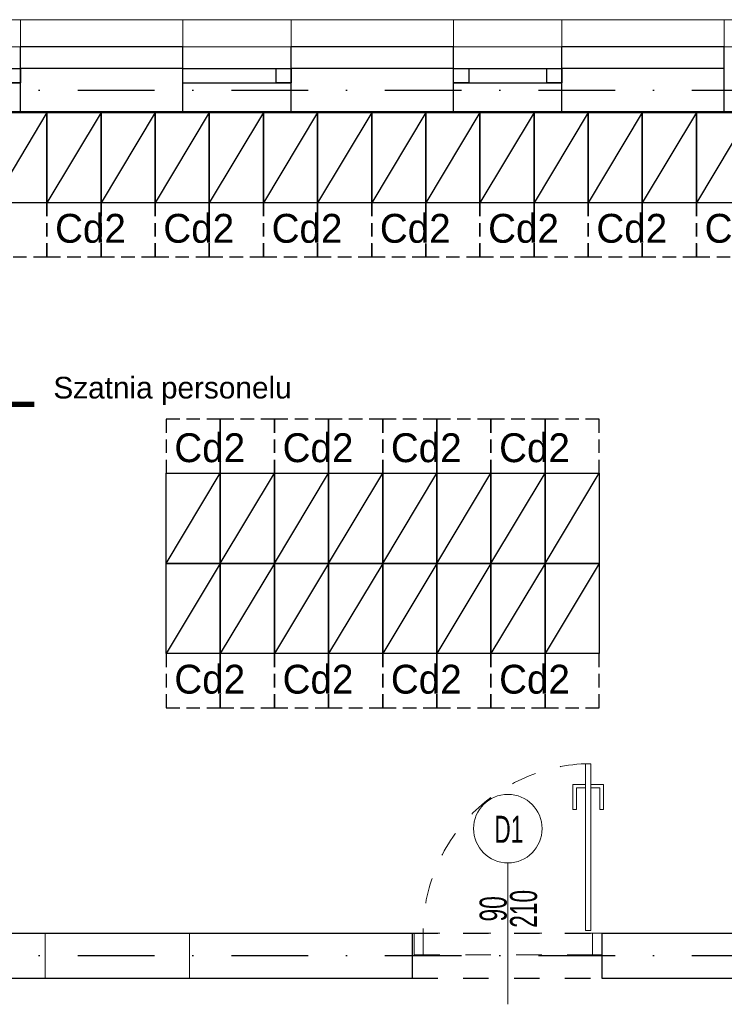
# Model space of a CAD drawing. Header units: millimetres. Extents: x 14495 to 271441, y -21035 to 2232.
# Tile 205 of 227: x 85304 to 85695, y 1248 to 1794. Entities that reach past the tile are written whole.
import ezdxf
from ezdxf.enums import TextEntityAlignment as Align
from ezdxf.lldxf.tags import DXFTag

# ---------------------------------------------------------------- set-up
doc = ezdxf.new("R2010")
doc.units = ezdxf.units.MM
for name, pattern in [('DASHDOT', [1, 0.5, -0.25, 0, -0.25]), ('DASHED', [28.222222, 14.111111, -14.111111]), ('KRESKOWA2', [0.375, 0.25, -0.125])]:
    doc.linetypes.add(name, pattern=pattern)
for name, color, linetype in [('-- TECH  SYMBOLE', 1, 'Continuous'), ('_1_cienkie', 251, 'Continuous'), ('_A_widok', 1, 'Continuous'), ('a-cienka', 8, 'Continuous'), ('A-POW-NR', 1, 'Continuous'), ('A_bloki-drzwi', 1, 'Continuous'), ('A_Lcienka', 253, 'Continuous'), ('A_OSIE', 252, 'DASHDOT'), ('A_PROJEKTOWANE', 3, 'Continuous'), ('TRE_w_meble_medic_aranzacja', 1, 'Continuous')]:
    doc.layers.add(name, color=color, linetype=linetype)
doc.layers.add('A-POW', color=2, linetype='Continuous', plot=False)
for name, color, linetype, lineweight in [('A_L_CIENKA', 251, 'Continuous', 5), ('A_solid', 252, 'Continuous', 0), ('A_Stolarka_drzwi', 1, 'Continuous', 9), ('M_drzwi', 1, 'Continuous', 5)]:
    doc.layers.add(name, color=color, linetype=linetype, lineweight=lineweight)
doc.styles.add('arial-tab', font='arial.ttf')
doc.styles.add('ARIAL1_2', font='arial.ttf', dxfattribs={"width": 1.2})
doc.styles.add('arialce', font='ARIALN.TTF')
doc.styles.add('cent', font='swissel.ttf')
doc.styles.add('cg', font='GOTHIC.TTF')
doc.styles.add('ROMANS', font='romans', dxfattribs={"width": 0.6})
doc.styles.add('switz721ltexbt', font='swissel.ttf')
tags = doc.linetypes.add('DASH', pattern=[15, 10, -5]).pattern_tags.tags
tags[6:7] = [DXFTag(74, 4), DXFTag(75, 0), DXFTag(340, '0'), DXFTag(46, 1.0), DXFTag(50, 0.0), DXFTag(44, 0.0), DXFTag(45, 0.0)]
tags[4:5] = [DXFTag(74, 4), DXFTag(75, 0), DXFTag(340, '0'), DXFTag(46, 1.0), DXFTag(50, 0.0), DXFTag(44, 0.0), DXFTag(45, 0.0)]

# ---------------------------------------------------------------- blocks, each defined once
blk = doc.blocks.new('DRZWI Z OSCIEZNICA NIEOKALAJACA 90')
at = {"linetype": 'DASHED'}
for p, q in [((-12, 5), (-12, 99)), ((0, 5), (0, 99))]:
    blk.add_line(p, q, dxfattribs=at)
at = {"ltscale": 0.05}
blk.add_line((-39.5, 52), (25.59, 52), dxfattribs=at)
for points in [[(-12, 99), (-12, 104), (0, 104), (0, 99)], [(93.91, 9.01), (1.43, 9.01), (1.43, 6.01), (93.91, 6.01)], [(-12, 0), (-12, 5), (0, 5), (0, 0)]]:
    blk.add_lwpolyline(points, close=True)
for points in [[(82.48, 9.01), (82.48, 16.01), (68.48, 16.01), (68.48, 14.01), (80.48, 14.01), (80.48, 9.01)], [(82.48, 6.01), (82.48, -0.99), (68.48, -0.99), (68.48, 1.01), (80.48, 1.01), (80.48, 6.01)]]:
    blk.add_lwpolyline(points)
at = {"linetype": 'DASHED'}
blk.add_arc((0, 5), 94, 2.4475, 90, dxfattribs=at)
blk = doc.blocks.new('SSCVCFDSS')
blk.add_line((0, 50.02), (0, 0))
blk.add_circle((0, -19), 19)
at = {"style": 'ROMANS', "text_generation_flag": 4, "width": 0.6}
blk.add_attdef('FD1-8', text='', height=13, rotation=270, dxfattribs=at).set_placement((6.15, 55.19), align=Align.RIGHT)
for tag, p in [('200', (8.16, 25.47)), ('90', (-8.71, 25.47))]:
    blk.add_attdef(tag, text='', height=13, rotation=270, dxfattribs=at).set_placement(p, align=Align.MIDDLE)
blk.add_attdef('AL6C', text='', height=13, dxfattribs=at).set_placement((-0.56, -18.64), align=Align.MIDDLE)
blk = doc.blocks.new('POW')
at = {"const_width": 5}
blk.add_lwpolyline([(125.32, 0), (0, 0)], dxfattribs=at)
at = {"style": 'switz721ltexbt'}
blk.add_attdef('001', (-1.78, 12.35), '', height=41.18, dxfattribs=at)
blk = doc.blocks.new('*U1998')
at = {"color": 1, "linetype": 'KRESKOWA2', "ltscale": 30}
blk.add_lwpolyline([(-20, 50), (-20, 80), (10, 80), (10, 50)], close=True, dxfattribs=at)
at = {"color": 2}
blk.add_lwpolyline([(10, 0), (10, 50), (-20, 50), (-20, 0)], close=True, dxfattribs=at)
at = {"color": 1}
blk.add_lwpolyline([(10, 0), (-20, 50)], dxfattribs=at)

msp = doc.modelspace()

# ---------------------------------------------------------------- linework, layer by layer
at = {"layer": '_1_cienkie', "lineweight": 0}
for p, q in [((85304.79, 1778.74), (85304.79, 1793.74)), ((85394.72, 1778.74), (85394.72, 1793.74)), ((85454.79, 1778.74), (85454.79, 1793.74)), ((85544.72, 1778.74), (85544.72, 1793.74)), ((85604.79, 1778.74), (85604.79, 1793.74)), ((85694.79, 1778.74), (85694.79, 1793.74)), ((85304.79, 1742.74), (85304.79, 1778.74)), ((85394.72, 1742.74), (85394.72, 1778.74)), ((85454.79, 1742.74), (85454.79, 1778.74)), ((85544.72, 1742.74), (85544.72, 1778.74)), ((85604.79, 1742.74), (85604.79, 1778.74)), ((85694.72, 1742.74), (85694.72, 1778.74))]:
    msp.add_line(p, q, dxfattribs=at)
at = {"layer": '_1_cienkie', "linetype": 'DASHED'}
for p, q in [((85521.83, 1287.24), (85626.83, 1287.24)), ((85521.83, 1262.24), (85626.83, 1262.24))]:
    msp.add_line(p, q, dxfattribs=at)
at = {"layer": '_A_widok'}
for p, q in [((85304.79, 1742.74), (85244.79, 1742.74)), ((85454.79, 1742.74), (85394.79, 1742.74)), ((85604.79, 1742.74), (85544.79, 1742.74)), ((85754.79, 1742.74), (85694.79, 1742.74))]:
    msp.add_line(p, q, dxfattribs=at)
at = {"layer": 'a-cienka'}
for points in [[(85394.79, 1766.74), (85304.79, 1766.74)], [(85544.79, 1766.74), (85454.79, 1766.74)], [(85694.79, 1766.74), (85604.79, 1766.74)]]:
    msp.add_lwpolyline(points, dxfattribs=at)
at = {"layer": 'A_bloki-drzwi', "color": 252, "linetype": 'DASH'}
for p, q in [((85244.79, 1766.74), (85304.79, 1766.74)), ((85394.79, 1766.74), (85454.79, 1766.74)), ((85544.79, 1766.74), (85604.79, 1766.74)), ((85244.79, 1758.74), (85304.79, 1758.74)), ((85394.79, 1758.74), (85454.79, 1758.74)), ((85544.79, 1758.74), (85604.79, 1758.74))]:
    msp.add_line(p, q, dxfattribs=at)
at = {"layer": 'A_bloki-drzwi', "color": 252}
msp.add_lwpolyline([(85296.42, 1766.74), (85304.79, 1766.74), (85304.79, 1758.74), (85296.42, 1758.74)], close=True, dxfattribs=at)
at = {"layer": 'A_bloki-drzwi', "color": 252, "linetype": 'DASH'}
for points in [[(85446.42, 1766.74), (85454.79, 1766.74), (85454.79, 1758.74), (85446.42, 1758.74)], [(85544.79, 1766.74), (85553.23, 1766.74), (85553.23, 1758.74), (85544.79, 1758.74)], [(85596.42, 1766.74), (85604.79, 1766.74), (85604.79, 1758.74), (85596.42, 1758.74)]]:
    msp.add_lwpolyline(points, close=True, dxfattribs=at)
at = {"layer": 'A_L_CIENKA'}
msp.add_line((82412.29, 1793.74), (86595.29, 1793.74), dxfattribs=at)
at = {"layer": 'A_Lcienka', "linetype": 'Continuous', "lineweight": 5}
for p, q in [((85304.79, 1778.74), (85244.79, 1778.74)), ((85454.79, 1778.74), (85394.79, 1778.74)), ((85604.79, 1778.74), (85544.79, 1778.74)), ((85754.79, 1778.74), (85694.79, 1778.74))]:
    msp.add_line(p, q, dxfattribs=at)
at = {"layer": 'A_OSIE', "ltscale": 85}
for p, q in [((82272.89, 1754.74), (86478.26, 1754.74)), ((82272.89, 1274.74), (86478.26, 1274.74))]:
    msp.add_line(p, q, dxfattribs=at)
at = {"layer": 'A_PROJEKTOWANE'}
for p, q in [((85304.79, 1742.74), (85304.79, 1778.74)), ((85304.79, 1742.74), (85304.79, 1778.74)), ((85304.79, 1742.74), (85304.79, 1778.74)), ((85394.72, 1742.74), (85394.72, 1778.74)), ((85454.79, 1742.74), (85454.79, 1778.74)), ((85454.79, 1742.74), (85454.79, 1778.74)), ((85454.79, 1742.74), (85454.79, 1778.74)), ((85454.79, 1742.74), (85454.79, 1778.74)), ((85454.79, 1742.74), (85454.79, 1778.74)), ((85544.72, 1742.74), (85544.72, 1778.74)), ((85604.79, 1742.74), (85604.79, 1778.74)), ((85604.79, 1742.74), (85604.79, 1778.74)), ((85604.79, 1742.74), (85604.79, 1778.74)), ((85694.72, 1742.74), (85694.72, 1778.74)), ((85205.87, 1287.24), (85398.41, 1287.24)), ((85398.41, 1287.24), (85521.83, 1287.24)), ((85521.83, 1287.24), (85521.83, 1262.24)), ((85626.83, 1287.24), (85626.83, 1262.24)), ((85626.83, 1287.24), (85821.61, 1287.24)), ((85205.87, 1262.24), (85398.41, 1262.24)), ((85398.41, 1262.24), (85521.83, 1262.24)), ((85626.83, 1262.24), (85821.61, 1262.24))]:
    msp.add_line(p, q, dxfattribs=at)
for points in [[(85394.79, 1778.74), (85304.79, 1778.74)], [(85394.79, 1778.74), (85304.79, 1778.74)], [(85544.79, 1778.74), (85454.79, 1778.74)], [(85544.79, 1778.74), (85454.79, 1778.74)], [(85694.79, 1778.74), (85604.79, 1778.74)], [(85694.79, 1778.74), (85604.79, 1778.74)], [(85394.79, 1742.74), (85304.79, 1742.74)], [(85544.79, 1742.74), (85454.79, 1742.74)], [(85694.79, 1742.74), (85604.79, 1742.74)]]:
    msp.add_lwpolyline(points, dxfattribs=at)
at = {"layer": 'A_solid', "linetype": 'Continuous'}
for p, q in [((85318.41, 1287.24), (85318.41, 1262.24)), ((85398.41, 1287.24), (85398.41, 1262.24))]:
    msp.add_line(p, q, dxfattribs=at)

# ---------------------------------------------------------------- block references
at = {"layer": 'A-POW-NR'}
ref = msp.add_blockref('POW', (85237.29, 1580.48), dxfattribs=dict(at, xscale=0.6, yscale=0.6, zscale=0.6))
ref.add_attrib('88,88', '30.0', dxfattribs={"layer": 'A-POW', "height": 8, "style": 'ARIAL1_2', "width": 1.2}).set_placement((85265.51, 1561.63), align=Align.RIGHT)
ref.add_attrib('POKOJ', 'Szatnia personelu', (85322.97, 1583.69), dxfattribs={"layer": 'A-POW', "height": 12, "style": 'arialce', "width": 1.2})
ref.add_attrib('001', '131', (85237.29, 1584.99), dxfattribs={"layer": '0', "height": 24.71, "style": 'switz721ltexbt', "width": 0.7})
at = {"layer": 'A_Stolarka_drzwi', "rotation": 89.9999999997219}
msp.add_blockref('DRZWI Z OSCIEZNICA NIEOKALAJACA 90', (85626.83, 1287.24), dxfattribs=at)
at = {"layer": 'M_drzwi'}
ref = msp.add_blockref('SSCVCFDSS', (85574.83, 1326.15), dxfattribs=dict(at, rotation=180))
ref.add_attrib('90', '210', dxfattribs={"layer": '0', "height": 15, "rotation": 90, "style": 'cent', "width": 0.6}).set_placement((85583.53, 1300.68), align=Align.MIDDLE)
ref.add_attrib('200', '90', dxfattribs={"layer": '0', "height": 15, "rotation": 90, "style": 'cent', "width": 0.6}).set_placement((85566.67, 1300.68), align=Align.MIDDLE)
ref.add_attrib('AL6C', 'D1', dxfattribs={"layer": '0', "height": 15, "style": 'arial-tab', "width": 0.6}).set_placement((85575.38, 1344.79), align=Align.MIDDLE)
at = {"layer": 'TRE_w_meble_medic_aranzacja', "xscale": -1}
for p, rotation in [((85309.36, 1742.23), 180), ((85339.36, 1742.23), 180), ((85369.36, 1742.23), 180), ((85399.36, 1742.23), 180), ((85429.36, 1742.23), 180), ((85459.36, 1742.23), 180), ((85459.36, 1742.23), 180), ((85489.36, 1742.23), 180), ((85519.36, 1742.22), 180), ((85549.36, 1742.22), 180), ((85579.36, 1742.23), 180), ((85609.36, 1742.23), 180), ((85639.36, 1742.23), 180), ((85669.36, 1742.23), 180), ((85699.36, 1742.22), 180), ((85395.46, 1492.22), 5.025565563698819e-07), ((85425.46, 1492.22), 5.025565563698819e-07), ((85455.46, 1492.22), 5.025565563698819e-07), ((85485.46, 1492.22), 5.025565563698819e-07), ((85515.46, 1492.22), 5.025565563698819e-07), ((85545.46, 1492.22), 5.025565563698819e-07), ((85575.46, 1492.22), 5.025565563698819e-07), ((85605.46, 1492.22), 5.025565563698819e-07), ((85405.46, 1492.21), 180), ((85435.46, 1492.21), 180), ((85465.46, 1492.21), 180), ((85495.46, 1492.21), 180), ((85525.46, 1492.21), 180), ((85555.46, 1492.21), 180), ((85585.46, 1492.21), 180), ((85615.46, 1492.21), 180)]:
    msp.add_blockref('*U1998', p, dxfattribs=dict(at, rotation=rotation))

# ---------------------------------------------------------------- texts
at = {"layer": '-- TECH  SYMBOLE', "color": 1, "style": 'cg'}
for p in [(85323.9, 1670.05), (85383.9, 1670.05), (85443.9, 1670.05), (85503.9, 1670.05), (85563.9, 1670.05), (85623.9, 1670.05), (85683.9, 1670.05), (85390, 1548.39), (85450, 1548.39), (85510, 1548.39), (85570, 1548.39), (85390, 1420.03), (85450, 1420.03), (85510, 1420.03), (85570, 1420.03)]:
    msp.add_text('Cd2', height=16, dxfattribs=at).set_placement(p)

doc.saveas('drawing.dxf')
